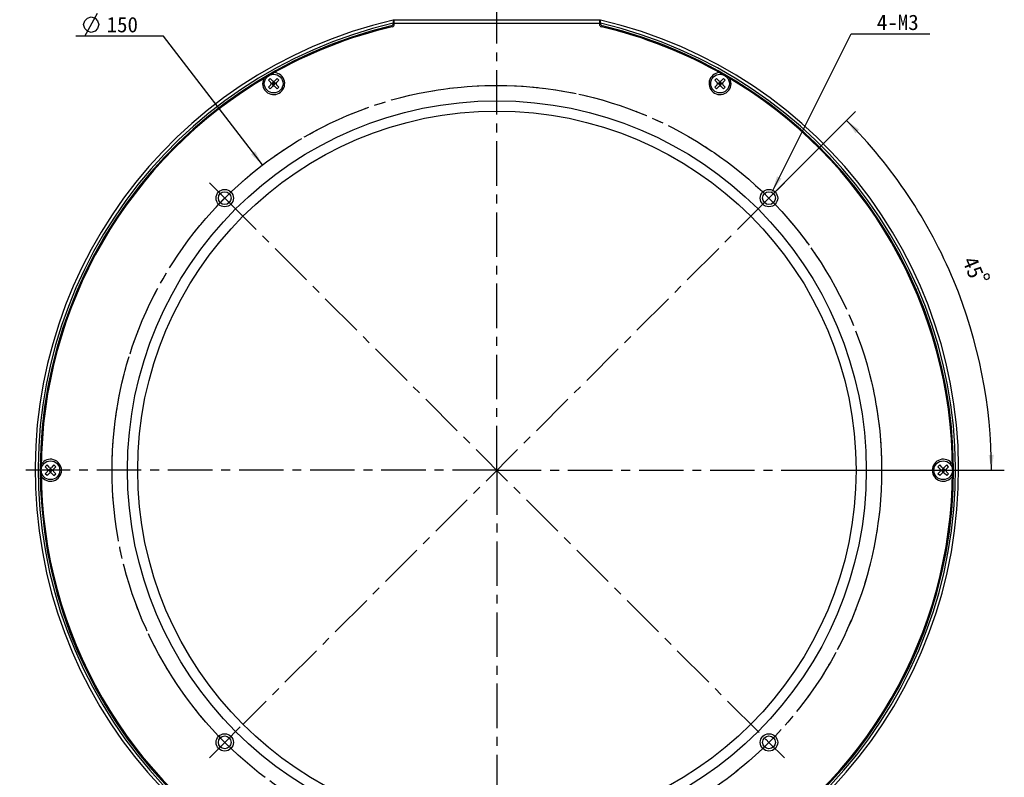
# Model space of a CAD drawing. Header units: millimetres. Extents: x 42 to 254, y -46 to 287.
# Tile 2 of 6: x 42 to 234, y 66 to 213. Entities that reach past the tile are written whole.
import ezdxf
from ezdxf.enums import TextEntityAlignment as Align

# ---------------------------------------------------------------- set-up
doc = ezdxf.new("R2010")
doc.units = ezdxf.units.MM
doc.header["$LTSCALE"] = 23.1
doc.linetypes.add('CENTER', pattern=[0.6, 0.375, -0.075, 0.075, -0.075])
doc.linetypes.add('PHANTOM', pattern=[0.8, 0.45, -0.05, 0.1, -0.05, 0.1, -0.05])
doc.layers.get('0').update_dxf_attribs({"linetype": 'CONTINUOUS'})
for name, color, linetype in [('00_COMPONENTS', 7, 'CONTINUOUS'), ('03_ALL_AXES', 7, 'CONTINUOUS'), ('07_ALL_HOLES', 7, 'CONTINUOUS'), ('50_ALL_DETAILS', 7, 'CONTINUOUS'), ('51__DRAFT_DIMS', 7, 'CONTINUOUS')]:
    doc.layers.add(name, color=color, linetype=linetype)
doc.styles.get("Standard").update_dxf_attribs({"font": 'simfang.ttf'})
doc.dimstyles.new('DIMSTYLE_3', dxfattribs={"dimtxt": 3, "dimasz": 3, "dimexe": 2.5, "dimexo": 0.5, "dimtad": 1, "dimdsep": 46, "dimtxsty": 'STANDARD', "dimblk": '_FILLED', "dimblk1": '_FILLED', "dimblk2": '_FILLED', "dimcen": 0.09, "dimclrt": 3, "dimazin": 2, "dimtp": 0.1, "dimtm": 0.1, "dimtfac": 1, "dimtofl": 0, "dimtmove": 0, "dimatfit": 1, "dimldrblk": '_FILLED', "dimfxl": 1, "dimtolj": 1, "dimarcsym": 0})
doc.dimstyles.new('DIMSTYLE_4', dxfattribs={"dimtxt": 3, "dimasz": 3, "dimexe": 2.5, "dimexo": 0.5, "dimtad": 1, "dimdsep": 46, "dimtxsty": 'STANDARD', "dimblk": '_FILLED', "dimblk1": '_FILLED', "dimblk2": '_FILLED', "dimcen": 0.09, "dimclrt": 3, "dimazin": 2, "dimtp": 0.5, "dimtm": 0.5, "dimtfac": 1, "dimtofl": 0, "dimtmove": 0, "dimatfit": 1, "dimldrblk": '_FILLED', "dimfxl": 1, "dimtolj": 1, "dimarcsym": 0})
doc.dimstyles.new('DIMSTYLE_5', dxfattribs={"dimtxt": 3, "dimasz": 3, "dimexe": 2.5, "dimexo": 0.5, "dimgap": 3, "dimtad": 1, "dimdec": 1, "dimdsep": 46, "dimtxsty": 'STANDARD', "dimblk": '_FILLED', "dimblk1": '_FILLED', "dimblk2": '_FILLED', "dimcen": 0.09, "dimclrt": 3, "dimazin": 2, "dimtp": 0.5, "dimtm": 0.5, "dimtfac": 1, "dimtdec": -1, "dimtofl": 0, "dimtmove": 0, "dimatfit": 3, "dimldrblk": '_FILLED', "dimfxl": 1, "dimtolj": 1, "dimarcsym": 0})

# ---------------------------------------------------------------- blocks, each defined once
blk = doc.blocks.new('_FILLED')
at = {"color": 0, "linetype": 'ByBlock'}
blk.add_solid([(0, 0), (-1, 0.167), (-1, -0.167)], dxfattribs=at)
blk = doc.blocks.new('*D5')
at = {"layer": '51__DRAFT_DIMS', "color": 4}
for p, q in [((188.46, 179.89), (203.81, 210.55)), ((203.81, 210.55), (207.31, 210.55)), ((207.31, 210.55), (219.12, 210.55))]:
    blk.add_line(p, q, dxfattribs=at)
at = {"layer": '51__DRAFT_DIMS', "color": 4, "xscale": 3, "yscale": 3, "zscale": 3, "rotation": 243.4034131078}
blk.add_blockref('_FILLED', (188.46, 179.89), dxfattribs=at)
at = {"layer": '51__DRAFT_DIMS', "color": 3}
blk.add_text('4-M3', height=3, dxfattribs=at).set_placement((208.81, 211.3))
blk = doc.blocks.new('*D6')
at = {"layer": '51__DRAFT_DIMS', "color": 4}
for p, q in [((66.31, 210.1), (52.7, 210.1)), ((69.81, 210.1), (66.31, 210.1)), ((89.08, 185), (69.81, 210.1))]:
    blk.add_line(p, q, dxfattribs=at)
at = {"layer": '51__DRAFT_DIMS', "color": 4, "xscale": 3, "yscale": 3, "zscale": 3, "rotation": 307.5198182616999}
blk.add_blockref('_FILLED', (89.08, 185), dxfattribs=at)
at = {"layer": '51__DRAFT_DIMS', "color": 3}
blk.add_text('150', height=3, dxfattribs=at).set_placement((64.81, 210.85), align=Align.RIGHT)
blk = doc.blocks.new('*D7')
at = {"layer": '51__DRAFT_DIMS', "color": 4}
for p, q in [((188.14, 178.9), (204.69, 195.45)), ((193.48, 125.51), (233.66, 125.51))]:
    blk.add_line(p, q, dxfattribs=at)
for start, end in [(22.5, 45), (0, 22.5)]:
    blk.add_arc((134.76, 125.51), 96.4, start, end, dxfattribs=at)
for points in [[(205.37, 191.88), (202.92, 193.68), (204.65, 191.18)], [(230.61, 128.51), (231.16, 125.51), (231.61, 128.52)]]:
    blk.add_solid(points, dxfattribs=at)
at = {"layer": '51__DRAFT_DIMS', "color": 3}
blk.add_text('45', height=3, rotation=-67.5, dxfattribs=at).set_placement((226.21, 164.48), align=Align.CENTER)

msp = doc.modelspace()

# ---------------------------------------------------------------- linework, layer by layer
at = {"layer": '00_COMPONENTS', "color": 7}
for p, q in [((114.5558, 213.2177), (114.5558, 212.5872)), ((114.7558, 213.2177), (114.5558, 213.2177)), ((114.7558, 212.429), (114.7558, 213.2635)), ((114.7558, 213.2635), (154.7558, 213.2635)), ((154.7558, 213.2635), (154.7558, 212.429)), ((154.9558, 213.2177), (154.7558, 213.2177)), ((154.9558, 212.5872), (154.9558, 213.2177)), ((114.7558, 212.6635), (154.7558, 212.6635)), ((90.2305, 201.5298), (90.5841, 201.8834)), ((90.6902, 201.0702), (90.2305, 201.5298)), ((91.0437, 201.4238), (90.5841, 201.8834)), ((91.9276, 201.8834), (91.468, 201.4238)), ((92.2812, 201.5298), (91.8215, 201.0702)), ((92.2812, 201.5298), (91.9276, 201.8834)), ((177.2305, 201.5298), (177.5841, 201.8834)), ((177.6902, 201.0702), (177.2305, 201.5298)), ((178.0437, 201.4238), (177.5841, 201.8834)), ((178.9276, 201.8834), (178.468, 201.4238)), ((179.2812, 201.5298), (178.8215, 201.0702)), ((179.2812, 201.5298), (178.9276, 201.8834)), ((90.6902, 200.646), (90.2305, 200.1863)), ((90.5841, 199.8328), (90.2305, 200.1863)), ((91.0437, 200.2924), (90.5841, 199.8328)), ((90.778, 200.8581), (91.7337, 200.8581)), ((90.9023, 200.8581), (91.2558, 201.2116)), ((91.2558, 200.5045), (90.9023, 200.8581)), ((91.4326, 201.0349), (91.0791, 200.6813)), ((91.4326, 200.6813), (91.0791, 201.0349)), ((91.2558, 200.3803), (91.2558, 201.3359)), ((91.6094, 200.8581), (91.2558, 201.2116)), ((91.2558, 200.5045), (91.6094, 200.8581)), ((91.9276, 199.8328), (91.468, 200.2924)), ((92.2812, 200.1863), (91.8215, 200.646)), ((91.9276, 199.8328), (92.2812, 200.1863)), ((177.6902, 200.646), (177.2305, 200.1863)), ((177.5841, 199.8328), (177.2305, 200.1863)), ((178.0437, 200.2924), (177.5841, 199.8328)), ((177.778, 200.8581), (178.7337, 200.8581)), ((177.9023, 200.8581), (178.2558, 201.2116)), ((178.2558, 200.5045), (177.9023, 200.8581)), ((178.4326, 201.0349), (178.0791, 200.6813)), ((178.4326, 200.6813), (178.0791, 201.0349)), ((178.2558, 200.3803), (178.2558, 201.3359)), ((178.6094, 200.8581), (178.2558, 201.2116)), ((178.2558, 200.5045), (178.6094, 200.8581)), ((178.9276, 199.8328), (178.468, 200.2924)), ((179.2812, 200.1863), (178.8215, 200.646)), ((178.9276, 199.8328), (179.2812, 200.1863)), ((46.7305, 126.1856), (47.0841, 126.5392)), ((47.1902, 125.726), (46.7305, 126.1856)), ((47.1902, 125.3017), (46.7305, 124.8421)), ((47.0841, 124.4886), (46.7305, 124.8421)), ((47.5437, 126.0796), (47.0841, 126.5392)), ((47.5437, 124.9482), (47.0841, 124.4886)), ((47.278, 125.5139), (48.2337, 125.5139)), ((47.4023, 125.5139), (47.7558, 125.8674)), ((47.7558, 125.1603), (47.4023, 125.5139)), ((47.9326, 125.6907), (47.5791, 125.3371)), ((47.9326, 125.3371), (47.5791, 125.6907)), ((47.7558, 125.0361), (47.7558, 125.9917)), ((48.1094, 125.5139), (47.7558, 125.8674)), ((47.7558, 125.1603), (48.1094, 125.5139)), ((48.4276, 126.5392), (47.968, 126.0796)), ((48.4276, 124.4886), (47.968, 124.9482)), ((48.7812, 126.1856), (48.3215, 125.726)), ((48.7812, 124.8421), (48.3215, 125.3017)), ((48.7812, 126.1856), (48.4276, 126.5392)), ((48.4276, 124.4886), (48.7812, 124.8421)), ((220.7305, 126.1856), (221.0841, 126.5392)), ((221.1902, 125.726), (220.7305, 126.1856)), ((221.1902, 125.3017), (220.7305, 124.8421)), ((221.0841, 124.4886), (220.7305, 124.8421)), ((221.5437, 126.0796), (221.0841, 126.5392)), ((221.5437, 124.9482), (221.0841, 124.4886)), ((221.278, 125.5139), (222.2337, 125.5139)), ((221.4023, 125.5139), (221.7558, 125.8674)), ((221.7558, 125.1603), (221.4023, 125.5139)), ((221.9326, 125.6907), (221.5791, 125.3371)), ((221.9326, 125.3371), (221.5791, 125.6907)), ((221.7558, 125.0361), (221.7558, 125.9917)), ((222.1094, 125.5139), (221.7558, 125.8674)), ((221.7558, 125.1603), (222.1094, 125.5139)), ((222.4276, 126.5392), (221.968, 126.0796)), ((222.4276, 124.4886), (221.968, 124.9482)), ((222.7812, 126.1856), (222.3215, 125.726)), ((222.7812, 124.8421), (222.3215, 125.3017)), ((222.7812, 126.1856), (222.4276, 126.5392)), ((222.4276, 124.4886), (222.7812, 124.8421))]:
    msp.add_line(p, q, dxfattribs=at)
for centre, radius in [((91.2558, 200.8581), 1.825), ((178.2558, 200.8581), 1.825), ((134.7558, 125.5139), 72), ((134.7558, 125.5139), 70), ((81.7228, 178.5469), 1.7), ((81.7228, 178.5469), 1.25), ((187.7889, 178.5469), 1.7), ((187.7889, 178.5469), 1.25), ((47.7558, 125.5139), 1.825), ((221.7558, 125.5139), 1.825), ((81.7228, 72.4809), 1.7), ((81.7228, 72.4809), 1.25), ((187.7889, 72.4809), 1.7), ((187.7889, 72.4809), 1.25)]:
    msp.add_circle(centre, radius, dxfattribs=at)
for centre, radius, start, end in [((134.7564, 125.5188), 90.0007, 102.971273, 266.815075), ((134.7564, 125.5188), 89.9999, 273.184201, 77.029433), ((134.7564, 125.5188), 89.4, 103.057522, 266.793498), ((134.7558, 125.5139), 89, 103.372732, 266.77944), ((134.7558, 125.5139), 88.8, 103.271361, 119.85033), ((114.0558, 212.5872), 0.5, 283.372732, 1.777124), ((114.2558, 212.429), 0.5, 283.271361, 360), ((134.7564, 125.5188), 89.4, 273.205771, 76.943189), ((134.7558, 125.5139), 89, 273.22056, 76.627268), ((155.2558, 212.429), 0.5, 180, 256.728639), ((155.4558, 212.5872), 0.5, 178.222774, 256.627268), ((134.7558, 125.5139), 88.8, 60.147914, 76.728639), ((134.7558, 125.5139), 88.8, 120.121986, 179.808599), ((91.2558, 200.8581), 2.15, 153.538603, 86.461397), ((178.2558, 200.8581), 2.15, 93.538603, 26.461397), ((134.7558, 125.5139), 88.8, 0.130903, 59.831716), ((90.478, 200.8581), 0.3, 315, 45), ((91.2558, 201.6359), 0.3, 225, 315), ((91.2558, 200.0803), 0.3, 45, 135), ((92.0337, 200.8581), 0.3, 135, 225), ((177.478, 200.8581), 0.3, 315, 45), ((178.2558, 201.6359), 0.3, 225, 315), ((178.2558, 200.0803), 0.3, 45, 135), ((179.0337, 200.8581), 0.3, 135, 225), ((47.7558, 125.5139), 2.15, 213.538603, 146.461397), ((221.7558, 125.5139), 2.15, 33.538603, 326.461397), ((134.7558, 125.5139), 88.8, 180.130903, 239.831716), ((46.978, 125.5139), 0.3, 315, 45), ((47.7558, 126.2917), 0.3, 225, 315), ((47.7558, 124.7361), 0.3, 45, 135), ((48.5337, 125.5139), 0.3, 135, 225), ((134.7558, 125.5139), 88.8, 300.121986, 359.808599), ((220.978, 125.5139), 0.3, 315, 45), ((221.7558, 126.2917), 0.3, 225, 315), ((221.7558, 124.7361), 0.3, 45, 135), ((222.5337, 125.5139), 0.3, 135, 225)]:
    msp.add_arc(centre, radius, start, end, dxfattribs=at)
at = {"layer": '03_ALL_AXES', "color": 1, "linetype": 'CENTER'}
for q in [(134.7558, 218.5139), (41.7558, 125.5139), (134.7558, 32.5139), (227.7558, 125.5139)]:
    msp.add_line((134.7558, 125.5139), q, dxfattribs=at)
at = {"layer": '07_ALL_HOLES', "color": 1, "linetype": 'CENTER'}
for p, q in [((81.7228, 178.5469), (78.7176, 181.5521)), ((187.7889, 178.5469), (190.7941, 181.5521)), ((81.7228, 178.5469), (187.2146, 73.0551)), ((187.7889, 178.5469), (85.3466, 76.1046)), ((81.7228, 72.4809), (84.728, 75.4861)), ((187.7889, 72.4809), (187.2146, 73.0551)), ((81.7228, 72.4809), (78.7176, 69.4757)), ((187.7889, 72.4809), (190.7941, 69.4757))]:
    msp.add_line(p, q, dxfattribs=at)
at = {"layer": '07_ALL_HOLES', "color": 1, "linetype": 'PHANTOM'}
msp.add_circle((134.7558, 125.5139), 75, dxfattribs=at)
at = {"layer": '50_ALL_DETAILS', "color": 1, "linetype": 'CENTER'}
msp.add_circle((134.7558, 125.5139), 75, dxfattribs=at)
at = {"layer": '51__DRAFT_DIMS', "color": 3}
msp.add_line((54.4479, 210.0959), (56.9479, 214.5959), dxfattribs=at)
for points in [[(54.1979, 212.3459), (54.4479, 213.0959), (54.9479, 213.5959), (55.6979, 213.8459), (56.4479, 213.5959), (56.9479, 213.0959), (57.1979, 212.3459), (56.9479, 211.5959), (56.4479, 211.0959), (55.6979, 210.8459), (54.9479, 211.0959), (54.4479, 211.5959), (54.1979, 212.3459)], [(230.288, 163.7823), (229.8261, 163.591), (229.6908, 163.2644), (229.8821, 162.8024), (230.2088, 162.6671), (230.6707, 162.8585), (230.806, 163.1851), (230.6147, 163.647), (230.288, 163.7823)]]:
    msp.add_lwpolyline(points, dxfattribs=at)

# ---------------------------------------------------------------- dimensions: what is measured, and where the dimension line sits
at = {"layer": '51__DRAFT_DIMS', "color": 4}
for p1, p2, text, dimstyle, picture, middle in [((89.0782, 184.9996), (180.4335, 66.0282), '%%c<>', 'DIMSTYLE_4', '*D6', (61.5026, 212.3459)), ((188.4604, 179.8882), (187.1173, 177.2056), '4-M3\\P ', 'DIMSTYLE_3', '*D5', (213.2182, 212.799))]:
    dim = msp.add_diameter_dim_2p(p1=p1, p2=p2, text=text, dimstyle=dimstyle, override={"dimtih": 1, "dimtoh": 1, "dimpost": '<>'}, dxfattribs=at)
    dim.commit()
    dim.dimension.update_dxf_attribs({"geometry": picture, "text_midpoint": middle, "dimtype": 163})
dim = msp.add_angular_dim_2l(base=(223.8224, 162.4064), line1=((192.0131, 125.5139), (192.9772, 125.5139)), line2=((187.1072, 177.8652), (187.7889, 178.5469)), dimstyle='DIMSTYLE_5', dxfattribs=at)
dim.commit()
dim.dimension.update_dxf_attribs({"geometry": '*D7', "text_midpoint": (223.4524, 163.2873), "dimtype": 162})

doc.saveas('drawing.dxf')
